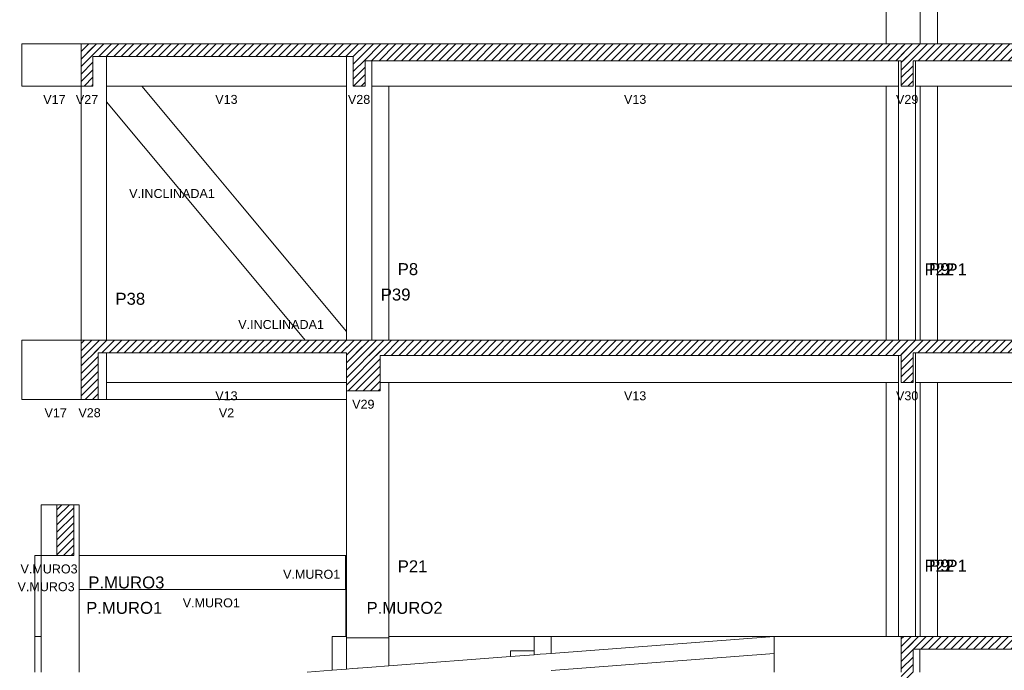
# Model space of a CAD drawing. Header units: millimetres. Extents: x 10 to 1250, y -62 to 528.
# Tile 98 of 256: x 94.05 to 105.67, y 143.43 to 151.11. Entities that reach past the tile are written whole.
import ezdxf

# ---------------------------------------------------------------- set-up
doc = ezdxf.new("R2010")
doc.units = ezdxf.units.MM
doc.header["$LTSCALE"] = 0.05
for name, color, linetype, lineweight in [('FO-Cotas', 5, 'Continuous', 5), ('FO-Níveis', 9, 'Continuous', 5), ('FO-Pilares pré-moldados', 3, 'Continuous', 20), ('FO-Seção das fundações', 9, 'Continuous', 5), ('FO-Títulos', 7, 'Continuous', 5)]:
    doc.layers.add(name, color=color, linetype=linetype, lineweight=lineweight)
doc.styles.add('Arial', font='arial.ttf')
pattern_1 = [(45, (-96.81562, -34.92108), (-0.08838835, 0.08838835), [])]

# ---------------------------------------------------------------- blocks, each defined once
blk = doc.blocks.new('AAA')
at = {"layer": 'FO-Níveis', "linetype": 'Continuous'}
h = blk.add_hatch(dxfattribs=at)
h.set_pattern_fill('ANSI31', color=256, style=0)
h.set_pattern_definition(pattern_1)
h.paths.add_polyline_path([(-91.8839, 32.2821), (-85.1809, 32.2821), (-85.1809, 32.5821), (-91.8839, 32.5821), (-91.8839, 32.2821)])
h = blk.add_hatch(dxfattribs=at)
h.set_pattern_fill('ANSI31', color=256, style=0)
h.set_pattern_definition(pattern_1)
h.paths.add_polyline_path([(-91.8839, 31.5821), (-91.6039, 31.5821), (-91.6039, 32.5821), (-91.8839, 32.5821), (-91.8839, 31.5821)])
h = blk.add_hatch(dxfattribs=at)
h.set_pattern_fill('ANSI31', color=256, style=0)
h.set_pattern_definition(pattern_1)
h.paths.add_polyline_path([(-85.4609, 32.1821), (-72.2419, 32.1821), (-72.2419, 32.5821), (-85.4609, 32.5821), (-85.4609, 32.1821)])
h = blk.add_hatch(dxfattribs=at)
h.set_pattern_fill('ANSI31', color=256, style=0)
h.set_pattern_definition(pattern_1)
h.paths.add_polyline_path([(-85.4609, 31.5821), (-85.1809, 31.5821), (-85.1809, 32.5821), (-85.4609, 32.5821), (-85.4609, 31.5821)])
h = blk.add_hatch(dxfattribs=at)
h.set_pattern_fill('ANSI31', color=256, style=0)
h.set_pattern_definition(pattern_1)
h.paths.add_polyline_path([(-72.5219, 32.1821), (-59.2839, 32.1821), (-59.2839, 32.5821), (-72.5219, 32.5821), (-72.5219, 32.1821)])
h = blk.add_hatch(dxfattribs=at)
h.set_pattern_fill('ANSI31', color=256, style=0)
h.set_pattern_definition(pattern_1)
h.paths.add_polyline_path([(-72.5219, 31.5821), (-72.2419, 31.5821), (-72.2419, 32.5821), (-72.5219, 32.5821), (-72.5219, 31.5821)])
h = blk.add_hatch(dxfattribs=at)
h.set_pattern_fill('ANSI31', color=256, style=0)
h.set_pattern_definition(pattern_1)
h.paths.add_polyline_path([(-91.8839, 25.2821), (-84.8209, 25.2821), (-84.8209, 25.5821), (-91.8839, 25.5821), (-91.8839, 25.2821)])
h = blk.add_hatch(dxfattribs=at)
h.set_pattern_fill('ANSI31', color=256, style=0)
h.set_pattern_definition(pattern_1)
h.paths.add_polyline_path([(-91.8839, 24.1821), (-91.4839, 24.1821), (-91.4839, 25.5821), (-91.8839, 25.5821), (-91.8839, 24.1821)])
h = blk.add_hatch(dxfattribs=at)
h.set_pattern_fill('ANSI31', color=256, style=0)
h.set_pattern_definition(pattern_1)
h.paths.add_polyline_path([(-85.6209, 25.2221), (-72.2419, 25.2221), (-72.2419, 25.5821), (-85.6209, 25.5821), (-85.6209, 25.2221)])
h = blk.add_hatch(dxfattribs=at)
h.set_pattern_fill('ANSI31', color=256, style=0)
h.set_pattern_definition(pattern_1)
h.paths.add_polyline_path([(-85.6209, 24.3821), (-84.8209, 24.3821), (-84.8209, 25.5821), (-85.6209, 25.5821), (-85.6209, 24.3821)])
h = blk.add_hatch(dxfattribs=at)
h.set_pattern_fill('ANSI31', color=256, style=0)
h.set_pattern_definition(pattern_1)
h.paths.add_polyline_path([(-72.5219, 25.2821), (-59.2839, 25.2821), (-59.2839, 25.5821), (-72.5219, 25.5821), (-72.5219, 25.2821)])
h = blk.add_hatch(dxfattribs=at)
h.set_pattern_fill('ANSI31', color=256, style=0)
h.set_pattern_definition(pattern_1)
h.paths.add_polyline_path([(-72.5219, 24.5821), (-72.2419, 24.5821), (-72.2419, 25.5821), (-72.5219, 25.5821), (-72.5219, 24.5821)])
h = blk.add_hatch(dxfattribs=at)
h.set_pattern_fill('ANSI31', color=256, style=0)
h.set_pattern_definition(pattern_1)
h.paths.add_polyline_path([(-92.4539, 20.4921), (-92.0537, 20.4921), (-92.0537, 21.6921), (-92.4539, 21.6921), (-92.4539, 20.4921)])
h = blk.add_hatch(dxfattribs=at)
h.set_pattern_fill('ANSI31', color=256, style=0)
h.set_pattern_definition(pattern_1)
h.paths.add_polyline_path([(-72.5219, 18.2821), (-59.2839, 18.2821), (-59.2839, 18.5821), (-72.5219, 18.5821), (-72.5219, 18.2821)])
h = blk.add_hatch(dxfattribs=at)
h.set_pattern_fill('ANSI31', color=256, style=0)
h.set_pattern_definition(pattern_1)
h.paths.add_polyline_path([(-72.5219, 17.5821), (-72.2419, 17.5821), (-72.2419, 18.5821), (-72.5219, 18.5821), (-72.5219, 17.5821)])
at = {"layer": 'FO-Cotas'}
for p, q in [((-72.8759, 39.5821), (-72.8759, 32.5821)), ((-72.0759, 32.5821), (-72.0759, 38.5821)), ((-71.6664, 32.5821), (-71.6664, 38.5821)), ((-93.2839, 32.5821), (-93.2839, 31.5821)), ((-91.8859, 32.5821), (-93.2839, 32.5821)), ((-91.2849, 32.2821), (-91.2849, 31.5821)), ((-85.6209, 31.5821), (-85.6209, 32.2821)), ((-85.0209, 32.1821), (-85.0209, 31.5821)), ((-72.5865, 31.5821), (-72.5865, 32.1821)), ((-72.1865, 32.1821), (-72.1865, 31.5821)), ((-93.2839, 31.5821), (-91.8859, 31.5821)), ((-91.8849, 31.5821), (-91.8849, 29.4921)), ((-91.2849, 31.2124), (-91.2849, 31.5821)), ((-91.2849, 31.5821), (-91.2831, 31.5821)), ((-91.2831, 31.5821), (-91.2826, 31.5821)), ((-91.2826, 31.5821), (-91.2822, 31.5821)), ((-91.2822, 31.5821), (-90.4494, 31.5821)), ((-91.2822, 31.5821), (-91.2822, 31.2124)), ((-90.4494, 31.5821), (-85.6209, 31.5821)), ((-88.7064, 29.4895), (-90.4494, 31.5821)), ((-85.6209, 31.5821), (-85.6209, 29.4921)), ((-85.0209, 29.4921), (-85.0209, 31.5821)), ((-85.0209, 31.5821), (-84.6209, 31.5821)), ((-84.6209, 29.4921), (-84.6209, 31.5821)), ((-84.6209, 31.5821), (-78.7483, 31.5821)), ((-78.7483, 31.5821), (-72.8759, 31.5821)), ((-72.8759, 31.5821), (-72.8759, 29.4921)), ((-72.8759, 31.5821), (-72.5873, 31.5821)), ((-72.5873, 31.5821), (-72.5873, 29.4921)), ((-72.5873, 31.5821), (-72.5865, 31.5821)), ((-72.1865, 31.5821), (-72.1859, 31.5821)), ((-72.1859, 31.5821), (-72.1845, 31.5821)), ((-72.1845, 29.4921), (-72.1845, 31.5821)), ((-72.1845, 31.5821), (-72.0796, 31.5821)), ((-72.0796, 31.5821), (-72.0759, 31.5821)), ((-72.0759, 29.4921), (-72.0759, 31.5821)), ((-72.0759, 31.5821), (-71.6765, 31.5821)), ((-71.6765, 31.5821), (-71.6664, 31.5821)), ((-71.6664, 29.4921), (-71.6664, 31.5821)), ((-71.6664, 31.5821), (-65.2596, 31.5821)), ((-91.2849, 29.4921), (-91.2849, 31.2124)), ((-91.2822, 31.2124), (-88.7064, 28.1198)), ((-91.8849, 29.4921), (-91.8849, 25.5821)), ((-91.2849, 25.5821), (-91.2849, 29.4921)), ((-88.1945, 28.8748), (-88.7064, 29.4895)), ((-85.6209, 29.4921), (-85.6209, 25.7848)), ((-85.0209, 25.5821), (-85.0209, 29.4921)), ((-84.6209, 25.5821), (-84.6209, 29.4921)), ((-72.8759, 29.4921), (-72.8759, 25.5821)), ((-72.5873, 29.4921), (-72.5873, 25.5821)), ((-72.1845, 25.5821), (-72.1845, 29.4921)), ((-72.0759, 25.5821), (-72.0759, 29.4921)), ((-71.6664, 25.5821), (-71.6664, 29.4921)), ((-85.6209, 25.7848), (-88.1945, 28.8748)), ((-88.7064, 28.1198), (-88.1945, 27.5051)), ((-88.1945, 27.5051), (-86.5928, 25.5821)), ((-93.2839, 25.5821), (-93.2839, 24.5821)), ((-91.8859, 25.5821), (-93.2839, 25.5821)), ((-85.6209, 25.7848), (-85.6209, 25.5821)), ((-91.2849, 25.2821), (-91.2849, 24.5821)), ((-72.5869, 24.5821), (-72.5869, 25.2221)), ((-72.1869, 25.2821), (-72.1869, 24.5821)), ((-93.2839, 24.5821), (-93.2839, 24.1821)), ((-91.2849, 24.1821), (-91.2849, 24.5821)), ((-91.2849, 24.5821), (-91.2831, 24.5821)), ((-91.2831, 24.5821), (-91.2826, 24.5821)), ((-91.2826, 24.5821), (-85.76, 24.5821)), ((-91.2826, 24.5821), (-91.2826, 24.1821)), ((-85.76, 24.5821), (-85.6209, 24.5821)), ((-84.8209, 24.5821), (-84.6209, 24.5821)), ((-84.6209, 22.4921), (-84.6209, 24.5821)), ((-84.6209, 24.5821), (-72.8759, 24.5821)), ((-72.8759, 24.5821), (-72.8759, 22.4921)), ((-72.8759, 24.5821), (-72.5873, 24.5821)), ((-72.5873, 24.5821), (-72.5873, 22.4921)), ((-72.5873, 24.5821), (-72.5869, 24.5821)), ((-72.1869, 24.5821), (-72.1859, 24.5821)), ((-72.1859, 24.5821), (-72.1845, 24.5821)), ((-72.1845, 22.4921), (-72.1845, 24.5821)), ((-72.1845, 24.5821), (-72.0759, 24.5821)), ((-72.0759, 22.4921), (-72.0759, 24.5821)), ((-72.0759, 24.5821), (-71.6765, 24.5821)), ((-71.6765, 24.5821), (-71.6664, 24.5821)), ((-71.6664, 22.4921), (-71.6664, 24.5821)), ((-71.6664, 24.5821), (-65.2559, 24.5821)), ((-93.2839, 24.1821), (-91.8859, 24.1821)), ((-91.2849, 24.1821), (-91.4839, 24.1821)), ((-91.2826, 24.1821), (-85.6209, 24.1821)), ((-85.6209, 24.3821), (-85.6209, 24.1821)), ((-85.6209, 24.1821), (-85.6209, 22.4921)), ((-85.6209, 22.4921), (-85.6209, 20.4921)), ((-84.6209, 18.5821), (-84.6209, 22.4921)), ((-72.8759, 22.4921), (-72.8759, 18.5821)), ((-72.5873, 22.4921), (-72.5873, 18.5821)), ((-72.1845, 18.5821), (-72.1845, 22.4921)), ((-72.0759, 18.5821), (-72.0759, 22.4921)), ((-71.6664, 18.5821), (-71.6664, 22.4921)), ((-92.4539, 21.6921), (-92.8258, 21.6921)), ((-92.8258, 21.6921), (-92.8258, 20.4921)), ((-91.9259, 21.6921), (-92.0537, 21.6921)), ((-91.9259, 20.4921), (-91.9259, 21.6921)), ((-92.9759, 20.4921), (-92.9759, 18.5821)), ((-92.8259, 20.4921), (-92.9759, 20.4921)), ((-92.8259, 20.4921), (-92.8259, 18.5821)), ((-92.8258, 20.4921), (-92.4539, 20.4921)), ((-91.9259, 19.6921), (-91.9259, 20.4921)), ((-85.6402, 20.4921), (-91.9259, 20.4921)), ((-85.6369, 20.4921), (-85.6402, 20.4921)), ((-85.6402, 19.6921), (-85.6402, 20.4921)), ((-85.6369, 20.4921), (-85.6369, 19.6921)), ((-85.6336, 20.4921), (-85.6369, 20.4921)), ((-85.6209, 20.4921), (-85.6336, 20.4921)), ((-85.6209, 20.4921), (-85.6209, 18.5821)), ((-91.9259, 18.5821), (-91.9259, 19.6921)), ((-91.9259, 19.6921), (-85.6402, 19.6921)), ((-85.6402, 19.6921), (-85.6369, 19.6921)), ((-85.6369, 19.6921), (-85.6369, 18.5821)), ((-92.9759, 18.5821), (-92.9759, 17.7421)), ((-92.8259, 18.5821), (-92.9759, 18.5821)), ((-92.8259, 18.5821), (-92.8259, 17.7421)), ((-91.9259, 17.7421), (-91.9259, 18.5821)), ((-85.9569, 18.5821), (-85.9569, 17.7869)), ((-85.6369, 18.5821), (-85.9569, 18.5821)), ((-85.6209, 18.5821), (-85.6209, 18.5531)), ((-85.6209, 18.5531), (-85.6209, 17.8125)), ((-85.4809, 18.5531), (-85.6209, 18.5531)), ((-85.3569, 18.5531), (-85.4809, 18.5531)), ((-85.3409, 18.5531), (-85.3569, 18.5531)), ((-85.0209, 18.5531), (-85.3409, 18.5531)), ((-84.6209, 18.5531), (-85.0209, 18.5531)), ((-81.1859, 18.5821), (-84.6209, 18.5821)), ((-84.6209, 18.5531), (-84.6209, 18.5821)), ((-84.6209, 17.8887), (-84.6209, 18.5531)), ((-81.1859, 18.5821), (-81.1859, 18.2421)), ((-81.0459, 18.5821), (-81.1859, 18.5821)), ((-80.9059, 18.5821), (-81.0459, 18.5821)), ((-80.7859, 18.5821), (-80.9059, 18.5821)), ((-75.5239, 18.5821), (-80.7859, 18.5821)), ((-80.7859, 18.181), (-80.7859, 18.5821)), ((-75.5239, 18.5821), (-80.7859, 18.181)), ((-75.1239, 18.5821), (-75.5239, 18.5821)), ((-75.5239, 18.5821), (-75.5239, 18.1811)), ((-72.8759, 18.5821), (-75.1239, 18.5821)), ((-72.6873, 18.5821), (-72.8759, 18.5821)), ((-72.6853, 18.5821), (-72.6873, 18.5821)), ((-72.5873, 18.5821), (-72.6853, 18.5821)), ((-72.5219, 18.5821), (-72.5873, 18.5821)), ((-81.7459, 18.2421), (-81.1859, 18.2421)), ((-81.7459, 18.1078), (-81.7459, 18.2421)), ((-81.1859, 18.1505), (-81.7459, 18.1078)), ((-81.1859, 18.2421), (-81.1859, 18.1505)), ((-81.0459, 18.1612), (-81.1859, 18.1505)), ((-80.9059, 18.1719), (-81.0459, 18.1612)), ((-80.7859, 18.181), (-80.9059, 18.1719)), ((-80.7859, 17.78), (-75.5239, 18.1811)), ((-75.5239, 18.1811), (-75.5239, 17.7421)), ((-72.0845, 17.7421), (-72.0845, 18.2821)), ((-81.7459, 18.1078), (-84.6209, 17.8887)), ((-85.9569, 17.7869), (-86.5439, 17.7421)), ((-85.6209, 17.8125), (-85.9569, 17.7869)), ((-85.4809, 17.8231), (-85.6209, 17.8125)), ((-85.3569, 17.8326), (-85.4809, 17.8231)), ((-85.3409, 17.8338), (-85.3569, 17.8326)), ((-85.0209, 17.8582), (-85.3409, 17.8338)), ((-84.6209, 17.8887), (-85.0209, 17.8582))]:
    blk.add_line(p, q, dxfattribs=at)
at = {"layer": 'FO-Títulos'}
for p, q in [((-91.8839, 32.5821), (-91.8839, 32.2821)), ((-91.7439, 32.5821), (-91.8839, 32.5821)), ((-91.6039, 32.5821), (-91.7439, 32.5821)), ((-91.2868, 32.5821), (-91.6039, 32.5821)), ((-91.2849, 32.5821), (-91.2868, 32.5821)), ((-91.2831, 32.5821), (-91.2849, 32.5821)), ((-91.2826, 32.5821), (-91.2831, 32.5821)), ((-91.2822, 32.5821), (-91.2826, 32.5821)), ((-85.6209, 32.5821), (-91.2822, 32.5821)), ((-85.619, 32.5821), (-85.6209, 32.5821)), ((-85.4609, 32.5821), (-85.619, 32.5821)), ((-85.1809, 32.5821), (-85.4609, 32.5821)), ((-85.0209, 32.5821), (-85.1809, 32.5821)), ((-84.6209, 32.5821), (-85.0209, 32.5821)), ((-78.7483, 32.5821), (-84.6209, 32.5821)), ((-72.8759, 32.5821), (-78.7483, 32.5821)), ((-72.5873, 32.5821), (-72.8759, 32.5821)), ((-72.5865, 32.5821), (-72.5873, 32.5821)), ((-72.5219, 32.5821), (-72.5865, 32.5821)), ((-72.4806, 32.5821), (-72.5219, 32.5821)), ((-72.4659, 32.5821), (-72.4806, 32.5821)), ((-72.2419, 32.5821), (-72.4659, 32.5821)), ((-72.1865, 32.5821), (-72.2419, 32.5821)), ((-72.1859, 32.5821), (-72.1865, 32.5821)), ((-72.1845, 32.5821), (-72.1859, 32.5821)), ((-72.0796, 32.5821), (-72.1845, 32.5821)), ((-72.0759, 32.5821), (-72.0796, 32.5821)), ((-71.6765, 32.5821), (-72.0759, 32.5821)), ((-71.6664, 32.5821), (-71.6765, 32.5821)), ((-65.2596, 32.5821), (-71.6664, 32.5821)), ((-91.8839, 32.2821), (-91.8839, 31.5821)), ((-91.6039, 31.5821), (-91.6039, 32.2821)), ((-91.6039, 32.2821), (-91.2868, 32.2821)), ((-91.2868, 32.2821), (-91.2849, 32.2821)), ((-91.2849, 32.2821), (-91.2831, 32.2821)), ((-91.2831, 32.2821), (-91.2826, 32.2821)), ((-91.2826, 32.2821), (-91.2822, 32.2821)), ((-91.2822, 32.2821), (-91.0324, 32.2821)), ((-91.0324, 32.2821), (-85.6209, 32.2821)), ((-85.6209, 32.2821), (-85.619, 32.2821)), ((-85.619, 32.2821), (-85.4609, 32.2821)), ((-85.4609, 32.2821), (-85.4609, 32.1821)), ((-85.4609, 32.1821), (-85.4609, 31.5821)), ((-85.1809, 31.5821), (-85.1809, 32.1821)), ((-85.1809, 32.1821), (-85.0209, 32.1821)), ((-85.0209, 32.1821), (-84.6209, 32.1821)), ((-84.6209, 32.1821), (-78.7483, 32.1821)), ((-78.7483, 32.1821), (-72.8759, 32.1821)), ((-72.8759, 32.1821), (-72.5873, 32.1821)), ((-72.5873, 32.1821), (-72.5865, 32.1821)), ((-72.5865, 32.1821), (-72.5219, 32.1821)), ((-72.5219, 32.1821), (-72.5219, 31.5821)), ((-72.2419, 31.5821), (-72.2419, 32.1821)), ((-72.2419, 32.1821), (-72.1865, 32.1821)), ((-72.1865, 32.1821), (-72.1859, 32.1821)), ((-72.1859, 32.1821), (-72.1845, 32.1821)), ((-72.1845, 32.1821), (-72.0796, 32.1821)), ((-72.0796, 32.1821), (-72.0759, 32.1821)), ((-72.0759, 32.1821), (-71.6765, 32.1821)), ((-71.6765, 32.1821), (-71.6664, 32.1821)), ((-71.6664, 32.1821), (-65.2596, 32.1821)), ((-91.8839, 31.5821), (-91.7439, 31.5821)), ((-91.7439, 31.5821), (-91.6039, 31.5821)), ((-85.4609, 31.5821), (-85.1809, 31.5821)), ((-72.5219, 31.5821), (-72.4806, 31.5821)), ((-72.4806, 31.5821), (-72.4659, 31.5821)), ((-72.4659, 31.5821), (-72.2419, 31.5821)), ((-91.8839, 25.5821), (-91.8839, 25.2821)), ((-91.6839, 25.5821), (-91.8839, 25.5821)), ((-91.4839, 25.5821), (-91.6839, 25.5821)), ((-91.2849, 25.5821), (-91.4839, 25.5821)), ((-91.2831, 25.5821), (-91.2849, 25.5821)), ((-91.2826, 25.5821), (-91.2831, 25.5821)), ((-86.5928, 25.5821), (-91.2826, 25.5821)), ((-85.6209, 25.5821), (-86.5928, 25.5821)), ((-85.619, 25.5821), (-85.6209, 25.5821)), ((-85.6186, 25.5821), (-85.619, 25.5821)), ((-85.0209, 25.5821), (-85.6186, 25.5821)), ((-84.8209, 25.5821), (-85.0209, 25.5821)), ((-84.6209, 25.5821), (-84.8209, 25.5821)), ((-72.8759, 25.5821), (-84.6209, 25.5821)), ((-72.5873, 25.5821), (-72.8759, 25.5821)), ((-72.5869, 25.5821), (-72.5873, 25.5821)), ((-72.5219, 25.5821), (-72.5869, 25.5821)), ((-72.4806, 25.5821), (-72.5219, 25.5821)), ((-72.4659, 25.5821), (-72.4806, 25.5821)), ((-72.2419, 25.5821), (-72.4659, 25.5821)), ((-72.1869, 25.5821), (-72.2419, 25.5821)), ((-72.1859, 25.5821), (-72.1869, 25.5821)), ((-72.1845, 25.5821), (-72.1859, 25.5821)), ((-72.0759, 25.5821), (-72.1845, 25.5821)), ((-71.6765, 25.5821), (-72.0759, 25.5821)), ((-71.6664, 25.5821), (-71.6765, 25.5821)), ((-65.2559, 25.5821), (-71.6664, 25.5821)), ((-91.8839, 25.2821), (-91.8839, 24.1821)), ((-91.4839, 24.1821), (-91.4839, 25.2821)), ((-91.4839, 25.2821), (-91.2849, 25.2821)), ((-91.2849, 25.2821), (-91.2831, 25.2821)), ((-91.2831, 25.2821), (-91.2826, 25.2821)), ((-91.2826, 25.2821), (-86.343, 25.2821)), ((-86.343, 25.2821), (-85.6209, 25.2821)), ((-85.6209, 25.2821), (-85.6209, 25.2221)), ((-85.6209, 25.2221), (-85.6209, 24.5821)), ((-84.8209, 24.5821), (-84.8209, 25.2221)), ((-84.8209, 25.2221), (-84.6209, 25.2221)), ((-84.6209, 25.2221), (-72.8759, 25.2221)), ((-72.8759, 25.2221), (-72.5873, 25.2221)), ((-72.5873, 25.2221), (-72.5869, 25.2221)), ((-72.5869, 25.2221), (-72.5219, 25.2221)), ((-72.5219, 25.2221), (-72.5219, 24.5821)), ((-72.2419, 25.2821), (-72.1869, 25.2821)), ((-72.2419, 25.2221), (-72.2419, 25.2821)), ((-72.2419, 24.5821), (-72.2419, 25.2221)), ((-72.1869, 25.2821), (-72.1859, 25.2821)), ((-72.1859, 25.2821), (-72.1845, 25.2821)), ((-72.1845, 25.2821), (-72.0759, 25.2821)), ((-72.0759, 25.2821), (-71.6765, 25.2821)), ((-71.6765, 25.2821), (-71.6664, 25.2821)), ((-71.6664, 25.2821), (-65.2559, 25.2821)), ((-85.6209, 24.5821), (-85.6209, 24.4152)), ((-85.6209, 24.4152), (-85.6209, 24.3821)), ((-84.8209, 24.3821), (-84.8209, 24.5821)), ((-72.5219, 24.5821), (-72.4806, 24.5821)), ((-72.4806, 24.5821), (-72.4659, 24.5821)), ((-72.4659, 24.5821), (-72.2419, 24.5821)), ((-91.8839, 24.1821), (-91.6839, 24.1821)), ((-91.6839, 24.1821), (-91.4839, 24.1821)), ((-85.6209, 24.3821), (-85.619, 24.3821)), ((-85.619, 24.3821), (-85.0209, 24.3821)), ((-85.0209, 24.3821), (-84.8209, 24.3821)), ((-92.0537, 21.6921), (-92.4539, 21.6921)), ((-92.4539, 21.6921), (-92.4539, 20.4921)), ((-92.0537, 20.4921), (-92.0537, 21.6921)), ((-92.4539, 20.4921), (-92.2059, 20.4921)), ((-92.2059, 20.4921), (-92.0537, 20.4921)), ((-72.5219, 18.5821), (-72.5219, 18.2821)), ((-72.4952, 18.5821), (-72.5219, 18.5821)), ((-72.4806, 18.5821), (-72.4952, 18.5821)), ((-72.4659, 18.5821), (-72.4806, 18.5821)), ((-72.3819, 18.5821), (-72.4659, 18.5821)), ((-72.2419, 18.5821), (-72.3819, 18.5821)), ((-72.1859, 18.5821), (-72.2419, 18.5821)), ((-72.1845, 18.5821), (-72.1859, 18.5821)), ((-72.0859, 18.5821), (-72.1845, 18.5821)), ((-72.0845, 18.5821), (-72.0859, 18.5821)), ((-72.0759, 18.5821), (-72.0845, 18.5821)), ((-71.6664, 18.5821), (-72.0759, 18.5821)), ((-71.4767, 18.5821), (-71.6664, 18.5821)), ((-71.4666, 18.5821), (-71.4767, 18.5821)), ((-65.2559, 18.5821), (-71.4666, 18.5821)), ((-72.5219, 18.2821), (-72.5219, 17.7421)), ((-72.2419, 17.7421), (-72.2419, 18.2821)), ((-72.2419, 18.2821), (-72.1859, 18.2821)), ((-72.1859, 18.2821), (-72.0859, 18.2821)), ((-72.0859, 18.2821), (-72.0845, 18.2821)), ((-72.0845, 18.2821), (-72.0759, 18.2821)), ((-72.0759, 18.2821), (-71.4767, 18.2821)), ((-71.4767, 18.2821), (-71.4666, 18.2821)), ((-71.4666, 18.2821), (-65.2559, 18.2821))]:
    blk.add_line(p, q, dxfattribs=at)
at = {"layer": 'FO-Pilares pré-moldados', "char_height": 0.2824, "attachment_point": 7, "line_spacing_factor": 0.798, "style": 'Arial'}
for s, insert in [('P8', (-84.4091, 27.1135)), ('P22', (-71.9727, 27.1135)), ('P9', (-71.8641, 27.1135)), ('P1', (-71.4546, 27.1135)), ('P38', (-91.0731, 26.4135)), ('P39', (-84.8091, 26.5135)), ('P21', (-84.4091, 20.099)), ('P22', (-71.9727, 20.1135)), ('P9', (-71.8641, 20.1135)), ('P1', (-71.4546, 20.1135)), ('P.MURO3', (-91.7141, 19.7135)), ('P.MURO1', (-91.7641, 19.1135)), ('P.MURO2', (-85.1451, 19.1135))]:
    blk.add_mtext(s, dxfattribs=dict(at, insert=insert))
at = {"layer": 'FO-Seção das fundações', "char_height": 0.2118, "attachment_point": 8, "line_spacing_factor": 0.798, "style": 'Arial'}
for s, insert in [('V17', (-92.5139, 31.1585)), ('V27', (-91.7439, 31.1585)), ('V13', (-88.4529, 31.1585)), ('V28', (-85.3209, 31.1585)), ('V13', (-78.8037, 31.1585)), ('V29', (-72.3819, 31.1585)), ('V.INCLINADA1', (-89.7383, 28.9352)), ('V.INCLINADA1', (-87.1625, 25.8425)), ('V13', (-88.4529, 24.1585)), ('V13', (-78.8039, 24.1585)), ('V30', (-72.3819, 24.1585)), ('V29', (-85.2209, 23.9585)), ('V17', (-92.4839, 23.7585)), ('V28', (-91.6839, 23.7585)), ('V2', (-88.4508, 23.7585)), ('V.MURO3', (-92.6399, 20.0685)), ('V.MURO1', (-86.4406, 19.9423)), ('V.MURO3', (-92.7097, 19.6494)), ('V.MURO1', (-88.8097, 19.2685))]:
    blk.add_mtext(s, dxfattribs=dict(at, insert=insert))

msp = doc.modelspace()

# ---------------------------------------------------------------- block references
at = {"xscale": 0.5, "yscale": 0.5, "zscale": 0.5}
msp.add_blockref('AAA', (140.7138, 134.5348), dxfattribs=at)

doc.saveas('drawing.dxf')
